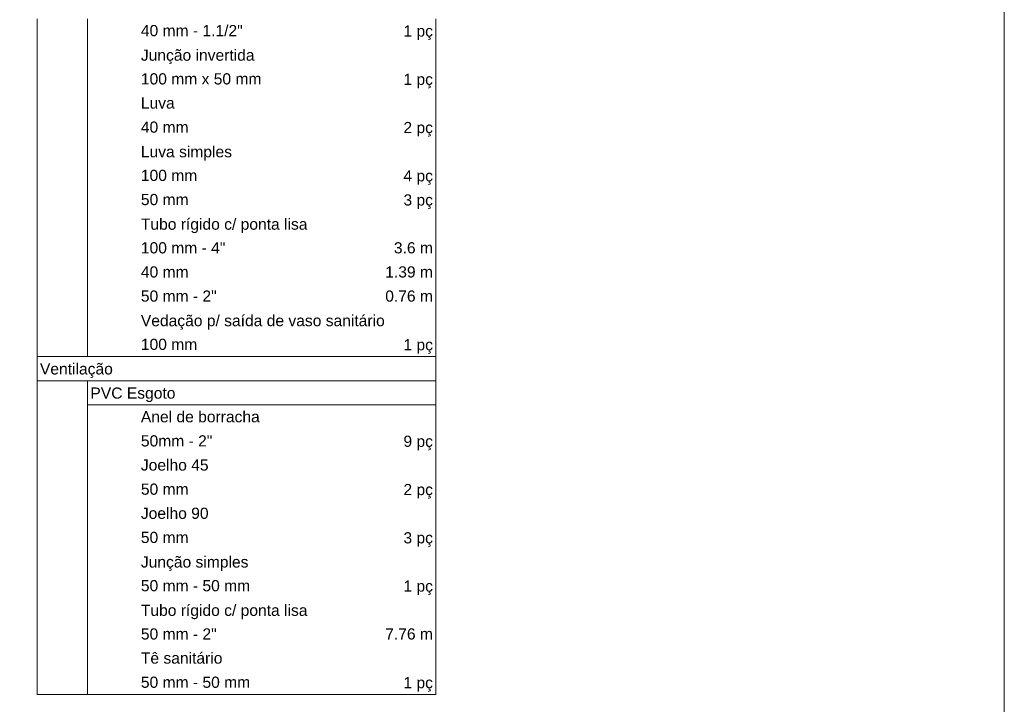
# Model space of a CAD drawing. Header units: millimetres. Extents: x 321 to 585, y -277 to 9.
# Tile 205 of 256: x 489 to 507, y -254 to -241. Entities that reach past the tile are written whole.
import ezdxf

# ---------------------------------------------------------------- set-up
doc = ezdxf.new("R2010")
doc.units = ezdxf.units.MM
doc.header["$MEASUREMENT"] = 0
doc.linetypes.add('NULL', pattern=[0])
doc.layers.get('0').update_dxf_attribs({"lineweight": 18})
doc.layers.add('DI-Tabelas', color=7, linetype='Continuous', lineweight=13)
doc.styles.add('Arial', font='arial.ttf')

msp = doc.modelspace()

# ---------------------------------------------------------------- linework, layer by layer
msp.add_lwpolyline([(471.324, -229.077), (507.037, -229.077), (507.037, -258.633), (471.324, -258.633)], close=True)
at = {"layer": 'DI-Tabelas'}
for p, q in [((489.729, -241.715), (489.729, -241.283)), ((490.632, -241.283), (490.632, -241.715)), ((496.862, -241.283), (496.862, -241.715)), ((489.729, -242.147), (489.729, -241.715)), ((490.632, -241.715), (490.632, -242.147)), ((496.862, -241.715), (496.862, -242.147)), ((489.729, -242.579), (489.729, -242.147)), ((490.632, -242.147), (490.632, -242.579)), ((496.862, -242.147), (496.862, -242.579)), ((489.729, -243.011), (489.729, -242.579)), ((490.632, -242.579), (490.632, -243.011)), ((496.862, -242.579), (496.862, -243.011)), ((489.729, -243.443), (489.729, -243.011)), ((490.632, -243.011), (490.632, -243.443)), ((496.862, -243.011), (496.862, -243.443)), ((489.729, -243.875), (489.729, -243.443)), ((490.632, -243.443), (490.632, -243.875)), ((496.862, -243.443), (496.862, -243.875)), ((489.729, -244.307), (489.729, -243.875)), ((490.632, -243.875), (490.632, -244.307)), ((496.862, -243.875), (496.862, -244.307)), ((489.729, -244.739), (489.729, -244.307)), ((490.632, -244.307), (490.632, -244.739)), ((496.862, -244.307), (496.862, -244.739)), ((489.729, -245.171), (489.729, -244.739)), ((490.632, -244.739), (490.632, -245.171)), ((496.862, -244.739), (496.862, -245.171)), ((489.729, -245.603), (489.729, -245.171)), ((490.632, -245.171), (490.632, -245.603)), ((496.862, -245.171), (496.862, -245.603)), ((489.729, -246.035), (489.729, -245.603)), ((490.632, -245.603), (490.632, -246.035)), ((496.862, -245.603), (496.862, -246.035)), ((489.729, -246.467), (489.729, -246.035)), ((490.632, -246.035), (490.632, -246.467)), ((496.862, -246.035), (496.862, -246.467)), ((489.729, -246.899), (489.729, -246.467)), ((490.632, -246.467), (490.632, -246.899)), ((496.862, -246.467), (496.862, -246.899)), ((489.729, -247.331), (489.729, -246.899)), ((490.632, -246.899), (490.632, -247.331)), ((496.862, -246.899), (496.862, -247.331)), ((490.632, -247.331), (489.729, -247.331)), ((489.729, -247.763), (489.729, -247.331)), ((491.535, -247.331), (490.632, -247.331)), ((494.523, -247.331), (491.535, -247.331)), ((496.862, -247.331), (494.523, -247.331)), ((496.862, -247.331), (496.862, -247.763)), ((496.862, -247.763), (489.729, -247.763)), ((489.729, -248.195), (489.729, -247.763)), ((490.632, -247.763), (490.632, -248.195)), ((496.862, -247.763), (496.862, -248.195)), ((489.729, -248.627), (489.729, -248.195)), ((496.862, -248.195), (490.632, -248.195)), ((490.632, -248.195), (490.632, -248.627)), ((496.862, -248.195), (496.862, -248.627)), ((489.729, -249.059), (489.729, -248.627)), ((490.632, -248.627), (490.632, -249.059)), ((496.862, -248.627), (496.862, -249.059)), ((489.729, -249.491), (489.729, -249.059)), ((490.632, -249.059), (490.632, -249.491)), ((496.862, -249.059), (496.862, -249.491)), ((489.729, -249.923), (489.729, -249.491)), ((490.632, -249.491), (490.632, -249.923)), ((496.862, -249.491), (496.862, -249.923)), ((489.729, -250.355), (489.729, -249.923)), ((490.632, -249.923), (490.632, -250.355)), ((496.862, -249.923), (496.862, -250.355)), ((489.729, -250.787), (489.729, -250.355)), ((490.632, -250.355), (490.632, -250.787)), ((496.862, -250.355), (496.862, -250.787)), ((489.729, -251.219), (489.729, -250.787)), ((490.632, -250.787), (490.632, -251.219)), ((496.862, -250.787), (496.862, -251.219)), ((489.729, -251.651), (489.729, -251.219)), ((490.632, -251.219), (490.632, -251.651)), ((496.862, -251.219), (496.862, -251.651)), ((489.729, -252.083), (489.729, -251.651)), ((490.632, -251.651), (490.632, -252.083)), ((496.862, -251.651), (496.862, -252.083)), ((489.729, -252.515), (489.729, -252.083)), ((490.632, -252.083), (490.632, -252.515)), ((496.862, -252.083), (496.862, -252.515)), ((489.729, -252.947), (489.729, -252.515)), ((490.632, -252.515), (490.632, -252.947)), ((496.862, -252.515), (496.862, -252.947)), ((489.729, -253.379), (489.729, -252.947)), ((490.632, -252.947), (490.632, -253.379)), ((496.862, -252.947), (496.862, -253.379)), ((490.632, -253.379), (489.729, -253.379)), ((491.535, -253.379), (490.632, -253.379)), ((494.523, -253.379), (491.535, -253.379)), ((496.862, -253.379), (494.523, -253.379))]:
    msp.add_line(p, q, dxfattribs=at)

# ---------------------------------------------------------------- texts
at = {"layer": 'DI-Tabelas', "linetype": 'NULL', "char_height": 0.2, "line_spacing_factor": 0.6, "style": 'Arial'}
for s, insert, width, attachment_point in [('40 mm - 1.1/2"', (491.585, -241.599), 3.64482, 7), ('1 pç', (496.812, -241.665), 1.0561, 9), ('Junção invertida', (491.585, -242.097), 4.0686, 7), ('100 mm x 50 mm', (491.585, -242.463), 4.31585, 7), ('1 pç', (496.812, -242.529), 1.0561, 9), ('Luva', (491.585, -242.895), 1.21159, 7), ('40 mm', (491.585, -243.327), 1.70762, 7), ('2 pç', (496.812, -243.393), 1.0561, 9), ('Luva simples', (491.585, -243.825), 3.26098, 7), ('100 mm', (491.585, -244.191), 2.01829, 7), ('4 pç', (496.812, -244.257), 1.0561, 9), ('50 mm', (491.585, -244.623), 1.70762, 7), ('3 pç', (496.812, -244.689), 1.0561, 9), ('Tubo rígido c/ ponta lisa', (491.585, -245.121), 5.9625, 7), ('100 mm - 4"', (491.585, -245.487), 3.02378, 7), ('3.6 m', (496.812, -245.487), 1.39726, 9), ('40 mm', (491.585, -245.919), 1.70762, 7), ('1.39 m', (496.812, -245.919), 1.70793, 9), ('50 mm - 2"', (491.585, -246.351), 2.71311, 7), ('0.76 m', (496.812, -246.351), 1.70793, 9), ('Vedação p/ saída de vaso sanitário', (491.585, -246.849), 8.72774, 7), ('100 mm', (491.585, -247.215), 2.01829, 7), ('1 pç', (496.812, -247.281), 1.0561, 9), ('Ventilação', (489.779, -247.713), 2.60915, 7), ('PVC Esgoto', (490.682, -248.145), 3.04421, 7), ('Anel de borracha', (491.585, -248.511), 4.25488, 7), ('50mm - 2"', (491.585, -248.943), 2.55793, 7), ('9 pç', (496.812, -249.009), 1.0561, 9), ('Joelho 45', (491.585, -249.375), 2.42287, 7), ('50 mm', (491.585, -249.807), 1.70762, 7), ('2 pç', (496.812, -249.873), 1.0561, 9), ('Joelho 90', (491.585, -250.239), 2.42287, 7), ('50 mm', (491.585, -250.671), 1.70762, 7), ('3 pç', (496.812, -250.737), 1.0561, 9), ('Junção simples', (491.585, -251.169), 3.85122, 7), ('50 mm - 50 mm', (491.585, -251.535), 3.91159, 7), ('1 pç', (496.812, -251.601), 1.0561, 9), ('Tubo rígido c/ ponta lisa', (491.585, -252.033), 5.9625, 7), ('50 mm - 2"', (491.585, -252.399), 2.71311, 7), ('7.76 m', (496.812, -252.399), 1.70793, 9), ('Tê sanitário', (491.585, -252.831), 2.9189, 7), ('50 mm - 50 mm', (491.585, -253.263), 3.91159, 7), ('1 pç', (496.812, -253.329), 1.0561, 9)]:
    msp.add_mtext(s, dxfattribs=dict(at, insert=insert, width=width, attachment_point=attachment_point))

doc.saveas('drawing.dxf')
